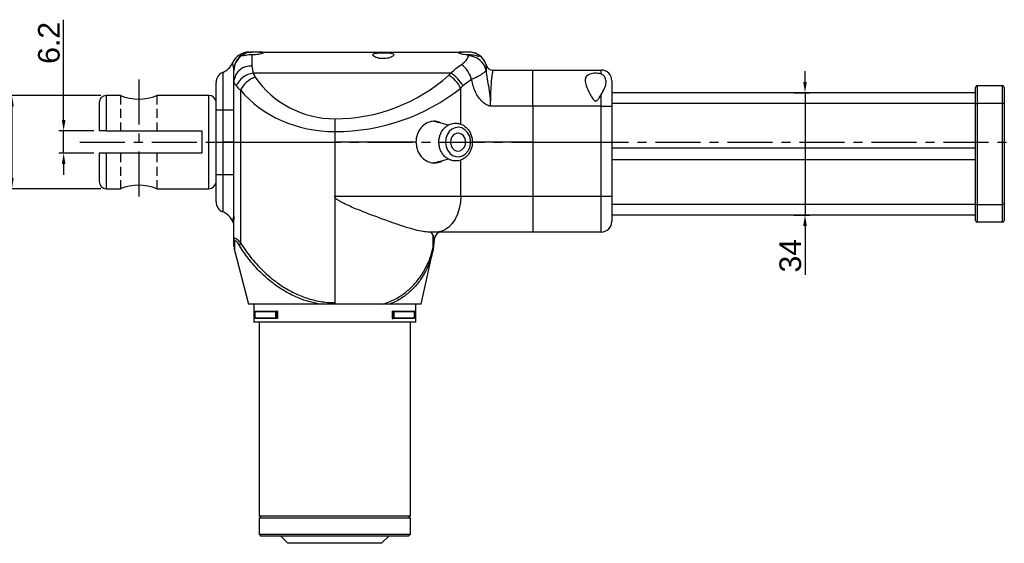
# Model space of a CAD drawing. Extents: x -901 to 3209, y -1525 to 2707.
# Tile 2 of 4: x -754 to -481, y -19 to 127. Entities that reach past the tile are written whole.
import ezdxf

# ---------------------------------------------------------------- set-up
doc = ezdxf.new("R2010")
doc.units = 0
doc.header["$LTSCALE"] = 10
doc.header["$MEASUREMENT"] = 0
doc.header["$PDMODE"] = 3
doc.linetypes.add('CENTER', pattern=[2, 1.25, -0.25, 0.25, -0.25])
doc.linetypes.add('HIDDEN', pattern=[0.375, 0.25, -0.125])
doc.layers.get('0').update_dxf_attribs({"linetype": 'CONTINUOUS'})
doc.layers.get('DEFPOINTS').update_dxf_attribs({"linetype": 'CONTINUOUS'})
for name, color, linetype in [('CE', 2, 'CENTER'), ('DIM', 4, 'CONTINUOUS'), ('HID', 1, 'HIDDEN')]:
    doc.layers.add(name, color=color, linetype=linetype)
doc.styles.get("Standard").update_dxf_attribs({"font": 'ARIAL.TTF'})
doc.dimstyles.new('FU-2D', dxfattribs={"dimscale": 0, "dimtxt": 5, "dimasz": 5, "dimexe": 1.25, "dimexo": 0.625, "dimgap": 1, "dimtad": 1, "dimdec": 4, "dimtxsty": 'STANDARD', "dimcen": 2.5, "dimazin": 3, "dimtfac": 1, "dimtdec": 4, "dimtmove": 0, "dimatfit": 3, "dimtolj": 1, "dimtzin": 0})

# ---------------------------------------------------------------- blocks, each defined once
blk = doc.blocks.new('*D33')
at = {"layer": 'DEFPOINTS', "color": 0}
for p in [(-732.18, 95.93), (-742.04, 89.73), (-732.18, 89.73)]:
    blk.add_point(p, dxfattribs=at)
at = {"layer": 'DIM', "color": 0}
for p, q in [((-742.04, 98.93), (-742.04, 126.85)), ((-733.68, 95.93), (-743.34, 95.93)), ((-742.04, 89.73), (-742.04, 95.93)), ((-733.68, 89.73), (-743.34, 89.73)), ((-742.04, 86.73), (-742.04, 83.73))]:
    blk.add_line(p, q, dxfattribs=at)
for points in [[(-742.54, 98.93), (-741.54, 98.93), (-742.04, 95.93)], [(-742.54, 86.73), (-741.54, 86.73), (-742.04, 89.73)]]:
    blk.add_solid(points, dxfattribs=at)
at = {"layer": 'DIM', "color": 0, "insert": (-746.11, 120.4), "char_height": 6, "attachment_point": 5, "rotation": 90}
blk.add_mtext('\\A1;6.2', dxfattribs=at)
blk = doc.blocks.new('*D34')
at = {"layer": 'DEFPOINTS', "color": 0}
for p in [(-730.18, 105.78), (-756.4, 79.88), (-730.18, 79.88)]:
    blk.add_point(p, dxfattribs=at)
at = {"layer": 'DIM', "color": 0}
for p, q in [((-731.68, 105.78), (-757.7, 105.78)), ((-756.4, 102.78), (-756.4, 82.88)), ((-731.68, 79.88), (-757.7, 79.88))]:
    blk.add_line(p, q, dxfattribs=at)
for points in [[(-756.9, 102.78), (-755.9, 102.78), (-756.4, 105.78)], [(-756.9, 82.88), (-755.9, 82.88), (-756.4, 79.88)]]:
    blk.add_solid(points, dxfattribs=at)
at = {"layer": 'DIM', "color": 0, "insert": (-760.47, 92.83), "char_height": 6, "attachment_point": 5, "rotation": 90}
blk.add_mtext('\\A1;{\\f????|b0|i0|c0|p54;%%c}25.9', dxfattribs=at)
blk = doc.blocks.new('*D36')
at = {"layer": 'DEFPOINTS', "color": 0}
for p in [(-540.68, 106.53), (-540.68, 72.53), (-536.04, 72.53)]:
    blk.add_point(p, dxfattribs=at)
at = {"layer": 'DIM', "color": 0}
for p, q in [((-536.04, 109.53), (-536.04, 112.53)), ((-539.18, 106.53), (-534.74, 106.53)), ((-536.04, 106.53), (-536.04, 72.53)), ((-539.18, 72.53), (-534.74, 72.53)), ((-536.04, 69.53), (-536.04, 55.97))]:
    blk.add_line(p, q, dxfattribs=at)
for points in [[(-536.54, 109.53), (-535.54, 109.53), (-536.04, 106.53)], [(-536.54, 69.53), (-535.54, 69.53), (-536.04, 72.53)]]:
    blk.add_solid(points, dxfattribs=at)
at = {"layer": 'DIM', "color": 0, "insert": (-540.1, 61.25), "char_height": 6, "attachment_point": 5, "rotation": 90}
blk.add_mtext('\\A1;34', dxfattribs=at)

msp = doc.modelspace()

# ---------------------------------------------------------------- linework, layer by layer
at = {"color": 7, "linetype": 'CONTINUOUS'}
for p, q in [((-687.696, 117.834), (-689.791, 117.834)), ((-687.696, 117.834), (-631.269, 117.834)), ((-629.415, 117.834), (-631.269, 117.834)), ((-629.415, 117.834), (-629.411, 117.834)), ((-689.702, 117.153), (-689.702, 113.953)), ((-629.604, 116.757), (-629.568, 117.151)), ((-697.827, 112.199), (-697.827, 101.834)), ((-694.702, 112.752), (-694.726, 113.213)), ((-694.702, 109.923), (-694.702, 112.752)), ((-689.702, 113.953), (-689.395, 111.977)), ((-624.619, 114.263), (-624.624, 114.21)), ((-622.702, 112.834), (-611.711, 112.834)), ((-611.711, 112.834), (-592.702, 112.834)), ((-611.711, 102.834), (-611.711, 112.834)), ((-592.702, 111.756), (-592.702, 112.834)), ((-694.702, 92.834), (-694.702, 109.923)), ((-634.368, 111.977), (-689.395, 111.977)), ((-628.673, 110.251), (-631.131, 108.441)), ((-589.702, 109.834), (-589.702, 102.834)), ((-699.702, 101.834), (-699.702, 109.418)), ((-692.911, 107.312), (-692.911, 92.834)), ((-631.708, 97.812), (-631.708, 107.854)), ((-488.661, 103.534), (-488.661, 108.034)), ((-488.161, 108.534), (-481.161, 108.534)), ((-488.161, 108.534), (-488.161, 103.534)), ((-481.161, 103.534), (-481.161, 108.534)), ((-480.661, 108.034), (-480.661, 103.534)), ((-730.182, 105.784), (-730.182, 95.934)), ((-726.232, 105.784), (-730.182, 105.784)), ((-701.682, 105.784), (-716.132, 105.784)), ((-701.682, 79.884), (-701.682, 105.784)), ((-592.702, 102.834), (-592.702, 106.011)), ((-488.661, 106.534), (-589.702, 106.534)), ((-699.702, 92.834), (-699.702, 101.834)), ((-699.702, 101.834), (-697.827, 101.834)), ((-699.682, 102.573), (-699.696, 102.834)), ((-699.682, 101.973), (-699.682, 102.573)), ((-697.827, 101.834), (-697.827, 92.834)), ((-697.827, 101.834), (-694.702, 101.834)), ((-611.711, 102.834), (-623.487, 102.834)), ((-592.702, 102.834), (-611.711, 102.834)), ((-611.711, 102.834), (-611.711, 92.834)), ((-592.702, 92.834), (-592.702, 102.834)), ((-592.702, 102.834), (-589.702, 102.834)), ((-488.661, 103.534), (-589.702, 103.534)), ((-589.702, 102.834), (-589.702, 92.834)), ((-488.661, 103.534), (-488.161, 103.534)), ((-488.661, 75.534), (-488.661, 103.534)), ((-481.161, 103.534), (-488.161, 103.534)), ((-488.161, 103.534), (-488.161, 75.534)), ((-480.661, 103.534), (-481.161, 103.534)), ((-481.161, 75.534), (-481.161, 103.534)), ((-480.661, 103.534), (-480.661, 75.534)), ((-666.702, 99.299), (-666.702, 95.763)), ((-730.182, 95.934), (-703.682, 95.934)), ((-703.682, 95.934), (-703.682, 89.734)), ((-666.702, 95.763), (-666.702, 92.834)), ((-635.153, 97.529), (-638.459, 98.435)), ((-699.702, 92.834), (-697.827, 92.834)), ((-699.702, 83.834), (-699.702, 92.834)), ((-699.702, 92.834), (-697.827, 92.834)), ((-694.702, 92.834), (-697.827, 92.834)), ((-697.827, 92.834), (-697.827, 83.834)), ((-694.702, 92.834), (-697.827, 92.834)), ((-694.702, 92.834), (-692.911, 92.834)), ((-694.702, 65.503), (-694.702, 92.834)), ((-694.702, 92.834), (-692.911, 92.834)), ((-692.911, 92.834), (-666.702, 92.834)), ((-692.911, 92.834), (-692.911, 64.855)), ((-692.911, 92.834), (-666.702, 92.834)), ((-644.139, 92.834), (-666.702, 92.834)), ((-666.702, 92.834), (-666.702, 77.834)), ((-644.139, 92.834), (-666.702, 92.834)), ((-611.711, 92.834), (-628.511, 92.834)), ((-611.711, 92.834), (-628.511, 92.834)), ((-611.711, 92.834), (-592.702, 92.834)), ((-611.711, 92.834), (-611.711, 77.834)), ((-611.711, 92.834), (-592.702, 92.834)), ((-592.702, 92.834), (-589.702, 92.834)), ((-592.702, 77.834), (-592.702, 92.834)), ((-592.702, 92.834), (-589.702, 92.834)), ((-589.702, 92.834), (-589.702, 77.834)), ((-488.661, 91.134), (-589.702, 91.134)), ((-730.182, 89.734), (-730.182, 79.884)), ((-703.682, 89.734), (-730.182, 89.734)), ((-637.967, 87.369), (-635.145, 88.142)), ((-631.708, 77.834), (-631.708, 87.848)), ((-488.661, 87.934), (-589.702, 87.934)), ((-699.702, 76.251), (-699.702, 83.834)), ((-699.702, 83.834), (-697.827, 83.834)), ((-699.696, 82.834), (-699.682, 83.096)), ((-699.682, 83.096), (-699.682, 83.696)), ((-697.827, 83.834), (-697.827, 73.47)), ((-697.827, 83.834), (-694.702, 83.834)), ((-730.182, 79.884), (-726.232, 79.884)), ((-716.132, 79.884), (-701.682, 79.884)), ((-666.702, 77.834), (-666.702, 48.212)), ((-666.702, 77.834), (-631.708, 77.834)), ((-631.708, 77.834), (-611.711, 77.834)), ((-611.711, 77.834), (-592.702, 77.834)), ((-611.711, 77.834), (-611.711, 67.834)), ((-592.702, 77.834), (-589.702, 77.834)), ((-592.702, 67.834), (-592.702, 77.834)), ((-589.702, 77.834), (-589.702, 70.834)), ((-488.661, 75.534), (-589.702, 75.534)), ((-488.661, 71.034), (-488.661, 75.534)), ((-488.661, 75.534), (-488.161, 75.534)), ((-488.161, 75.534), (-481.161, 75.534)), ((-488.161, 75.534), (-488.161, 70.534)), ((-480.661, 75.534), (-481.161, 75.534)), ((-481.161, 70.534), (-481.161, 75.534)), ((-480.661, 75.534), (-480.661, 71.034)), ((-694.749, 71.758), (-694.733, 71.19)), ((-694.689, 71.412), (-694.746, 71.661)), ((-488.661, 72.534), (-589.702, 72.534)), ((-481.161, 70.534), (-488.161, 70.534)), ((-638.374, 67.834), (-640.861, 67.834)), ((-639.332, 63.631), (-639.332, 66.962)), ((-639.017, 65.444), (-639.017, 66.043)), ((-611.711, 67.834), (-638.374, 67.834)), ((-637.039, 67.834), (-637.027, 67.834)), ((-592.702, 67.834), (-611.711, 67.834)), ((-694.609, 63.122), (-690.702, 47.834)), ((-639.341, 62.981), (-639.461, 62.529)), ((-642.702, 47.834), (-639.434, 62.543)), ((-671.003, 47.834), (-690.702, 47.834)), ((-689.202, 47.834), (-689.202, 42.834)), ((-653.256, 47.834), (-666.343, 47.834)), ((-642.702, 47.834), (-651.288, 47.834)), ((-644.202, 42.834), (-644.202, 47.834)), ((-688.873, 45.687), (-688.873, 43.982)), ((-688.866, 45.634), (-688.866, 44.034)), ((-683.108, 45.634), (-688.866, 45.634)), ((-688.866, 44.034), (-683.108, 44.034)), ((-688.725, 45.834), (-682.824, 45.834)), ((-682.824, 43.834), (-688.725, 43.834)), ((-683.108, 44.034), (-683.108, 45.634)), ((-682.612, 45.834), (-682.824, 45.834)), ((-682.824, 45.834), (-682.824, 43.834)), ((-682.824, 45.834), (-682.824, 45.834)), ((-682.612, 43.834), (-682.824, 43.834)), ((-682.824, 43.834), (-682.824, 43.834)), ((-682.612, 45.834), (-682.612, 43.834)), ((-650.792, 45.834), (-650.581, 45.834)), ((-650.792, 45.834), (-650.792, 43.834)), ((-650.792, 43.834), (-650.581, 43.834)), ((-650.581, 45.834), (-650.58, 45.834)), ((-650.581, 43.834), (-650.581, 45.834)), ((-650.581, 43.834), (-650.58, 43.834)), ((-650.58, 45.834), (-644.679, 45.834)), ((-644.679, 43.834), (-650.58, 43.834)), ((-650.297, 45.634), (-650.297, 44.034)), ((-644.539, 45.634), (-650.297, 45.634)), ((-650.297, 44.034), (-644.539, 44.034)), ((-644.539, 44.034), (-644.539, 45.634)), ((-644.532, 43.982), (-644.532, 45.687)), ((-644.202, 42.834), (-689.202, 42.834)), ((-687.702, 42.834), (-687.702, -11.166)), ((-645.702, -11.166), (-645.702, 42.834)), ((-648.516, -11.166), (-687.702, -11.166)), ((-687.202, -11.166), (-687.702, -11.666)), ((-656.202, -11.666), (-687.702, -11.666)), ((-687.702, -11.666), (-687.702, -16.166)), ((-645.702, -11.666), (-656.202, -11.666)), ((-645.702, -11.166), (-648.516, -11.166)), ((-645.702, -11.666), (-646.202, -11.166)), ((-645.702, -16.166), (-645.702, -11.666)), ((-687.702, -16.166), (-656.202, -16.166)), ((-687.702, -16.166), (-687.202, -16.666)), ((-656.202, -16.166), (-645.702, -16.166)), ((-646.202, -16.666), (-645.702, -16.166)), ((-656.452, -16.666), (-687.202, -16.666)), ((-681.702, -16.666), (-679.702, -18.666)), ((-653.702, -18.666), (-679.702, -18.666)), ((-646.202, -16.666), (-656.452, -16.666)), ((-653.702, -18.666), (-651.702, -16.666))]:
    msp.add_line(p, q, dxfattribs=at)
at = {"color": 7, "linetype": 'CONTINUOUS', "flags": 128}
for points in [[(-639.184, 98.617), (-638.47, 98.489), (-637.83, 98.262)], [(-633.286, 96.82), (-634.169, 96.408), (-634.925, 95.731), (-635.498, 94.839), (-635.844, 93.798), (-635.94, 92.686), (-635.777, 91.585), (-635.367, 90.577), (-634.741, 89.736), (-633.946, 89.124), (-633.04, 88.788), (-632.09, 88.752), (-631.167, 89.019), (-630.34, 89.569), (-629.67, 90.361), (-629.206, 91.336), (-628.983, 92.423), (-629.017, 93.54), (-629.306, 94.604), (-629.829, 95.538), (-630.546, 96.271), (-631.405, 96.749), (-632.341, 96.937), (-633.286, 96.82)], [(-632.961, 95.262), (-633.636, 94.912), (-634.168, 94.311), (-634.494, 93.532), (-634.574, 92.668), (-634.398, 91.825), (-633.987, 91.104), (-633.391, 90.591), (-632.683, 90.349), (-631.946, 90.407), (-631.271, 90.757), (-630.739, 91.358), (-630.413, 92.137), (-630.333, 93), (-630.509, 93.844), (-630.92, 94.565), (-631.516, 95.078), (-632.224, 95.32), (-632.961, 95.262)], [(-637.83, 87.406), (-638.47, 87.18), (-639.281, 87.044)], [(-631.708, 77.834), (-631.809, 76.098), (-632.11, 74.414), (-632.601, 72.834), (-633.268, 71.407), (-634.089, 70.174), (-635.041, 69.174), (-636.094, 68.437), (-637.216, 67.986), (-638.374, 67.834)], [(-694.702, 70.068), (-694.783, 70.194), (-695.12, 70.834)]]:
    msp.add_lwpolyline(points, dxfattribs=at)
at = {"color": 7, "linetype": 'CONTINUOUS'}
for centre, radius, start, end in [((-690.537, 112.834), 5, 90, 156.42182), ((-629.411, 112.834), 5, 16.60155, 90), ((-689.741, 112.838), 4.999, 109.2397, 175.69518), ((-689.736, 112.747), 4.966, 122.02432, 179.94579), ((-629.567, 111.768), 4.99, 11.32201, 90.42843), ((-629.431, 112.836), 4.999, 15.96207, 68.85635), ((-696.702, 109.418), 3, 112.02431, 180), ((-699.702, 116.834), 5, 292.02431, 336.42182), ((-690.14, 109.38), 4.594, 84.52798, 173.20468), ((-636.404, 108.006), 8.051, 16.1963, 52.46943), ((-622.702, 114.834), 2, 196.60155, 270), ((-592.702, 109.834), 3, 0, 90), ((-688.582, 106.016), 6.016, 97.76544, 156.22653), ((-686.455, 103.967), 7.271, 108.87188, 152.61378), ((-684.702, 113.703), 5, 200.19933, 214.83034), ((-666.702, 126.227), 26.929, 214.83034, 270), ((-666.702, 146.799), 47.5, 270, 311.80184), ((-611.711, 85.299), 35, 130.33978, 131.80184), ((-639.33, 104.008), 8.537, 26.77671, 59.84163), ((-638.915, 104.565), 8.695, 26.47355, 58.47145), ((-488.161, 108.034), 0.5, 90, 180), ((-481.161, 108.034), 0.5, 0, 90), ((-730.182, 103.784), 2, 90, 180), ((-721.182, 118.204), 13.407, 247.87316, 292.12684), ((-701.682, 103.784), 2, 8.13822, 90), ((-730.182, 81.884), 2, 180, 270), ((-721.182, 67.464), 13.408, 67.87337, 112.12663), ((-701.682, 81.884), 2, 270, 351.86178), ((-696.702, 76.251), 3, 180, 247.97569), ((-699.702, 68.834), 5, 23.57818, 67.97569), ((-695.841, 71.286), 1.158, 10.38372, 18.89398), ((-592.702, 70.834), 3, 270, 0), ((-488.161, 71.034), 0.5, 180, 270), ((-481.161, 71.034), 0.5, 270, 0), ((-637.024, 65.834), 2, 90.01173, 175.85891), ((-692.661, 65.507), 2.041, 180.09707, 201.44739), ((-691.704, 63.865), 2.999, 179.81574, 194.00678), ((-691.129, 63.785), 2.078, 149.02168, 170.95038), ((-640.797, 63.326), 1.496, 346.65055, 11.77527)]:
    msp.add_arc(centre, radius, start, end, dxfattribs=at)
for centre, major_axis, ratio, start_param, end_param in [((-684.702, 110.167), (10, 0), 0.5, 3.4941375, 3.7494967), ((-666.702, 122.692), (31.929, 0), 0.8434004, 3.7494967, 4.712389), ((-666.702, 143.263), (52.5, 0), 0.9047619, 4.712389, 5.4419688), ((-611.711, 81.763), (0, 35), 0.8571429, 0.7040619, 0.7295798)]:
    msp.add_ellipse(centre, major_axis=major_axis, ratio=ratio, start_param=start_param, end_param=end_param, dxfattribs=at)
for points, knots in [([(-689.791, 117.834), (-690.089, 117.819), (-690.685, 117.787), (-691.154, 117.634), (-691.388, 117.557)], [0, 0, 0, 0, 0.5013086, 1, 1, 1, 1]), ([(-690.537, 117.834), (-690.458, 117.834), (-690.298, 117.834), (-689.96, 117.834), (-689.791, 117.834)], [0, 0, 0, 0, 0.4989924, 1, 1, 1, 1]), ([(-689.702, 117.153), (-689.524, 117.152), (-689.03, 117.149), (-688.235, 117.212), (-687.438, 117.345), (-686.851, 117.509), (-686.551, 117.663), (-686.592, 117.772), (-686.956, 117.828), (-687.444, 117.832), (-687.696, 117.834)], [0, 0, 0, 0, 0.0720207, 0.1993279, 0.3276432, 0.4597981, 0.5944973, 0.728354, 0.8598634, 1, 1, 1, 1]), ([(-653.202, 117.673), (-653.526, 117.669), (-654.173, 117.661), (-655.034, 117.593), (-655.69, 117.468), (-656.073, 117.273), (-656.144, 117.01), (-655.886, 116.695), (-655.305, 116.373), (-654.46, 116.116), (-653.488, 115.997), (-652.54, 116.028), (-651.692, 116.183), (-650.978, 116.431), (-650.463, 116.741), (-650.244, 117.058), (-650.384, 117.325), (-650.868, 117.51), (-651.613, 117.619), (-652.434, 117.667), (-652.98, 117.671), (-653.202, 117.673)], [0, 0, 0, 0, 0.0521308, 0.1042617, 0.1564037, 0.2088344, 0.262314, 0.3177857, 0.3752766, 0.4326283, 0.4863302, 0.5355975, 0.5835794, 0.6339708, 0.6884952, 0.7459936, 0.8033644, 0.8585326, 0.9117261, 0.9640423, 1, 1, 1, 1]), ([(-631.269, 117.834), (-631.277, 117.834), (-631.54, 117.834), (-631.988, 117.827), (-632.363, 117.776), (-632.418, 117.671), (-632.149, 117.523), (-631.578, 117.356), (-630.764, 117.214), (-630.043, 117.158), (-629.642, 117.152), (-629.568, 117.151)], [0, 0, 0, 0, 0.0044495, 0.1413817, 0.2778169, 0.4137868, 0.5507243, 0.6900289, 0.8306071, 0.9688833, 1, 1, 1, 1]), ([(-627.627, 117.498), (-627.878, 117.585), (-628.36, 117.751), (-629.018, 117.83), (-629.361, 117.834), (-629.415, 117.834)], [0, 0, 0, 0, 0.4779126, 0.9177115, 1, 1, 1, 1]), ([(-692.374, 116.923), (-692.376, 116.915), (-692.388, 116.867), (-692.222, 116.87), (-691.764, 116.963), (-691.051, 117.09), (-690.31, 117.156), (-689.843, 117.154), (-689.702, 117.153)], [0, 0, 0, 0, 0.040214, 0.2488481, 0.4543823, 0.6746151, 0.9024072, 1, 1, 1, 1]), ([(-691.388, 117.557), (-691.62, 117.455), (-692.082, 117.251), (-692.318, 117.037), (-692.363, 116.968), (-692.37, 116.958)], [0, 0, 0, 0, 0.4624104, 0.9252413, 1, 1, 1, 1]), ([(-631.5, 114.39), (-631.101, 114.689), (-630.275, 115.307), (-629.733, 116.153), (-629.642, 116.58), (-629.604, 116.757)], [0, 0, 0, 0, 0.3530458, 0.7307527, 1, 1, 1, 1]), ([(-629.568, 117.151), (-629.251, 117.138), (-628.616, 117.113), (-627.753, 116.96), (-627.066, 116.787), (-626.643, 116.686), (-626.539, 116.759), (-626.714, 116.979), (-627.084, 117.256), (-627.464, 117.425), (-627.627, 117.498)], [0, 0, 0, 0, 0.1298643, 0.2595643, 0.393562, 0.5303805, 0.6562569, 0.7737698, 0.902645, 1, 1, 1, 1]), ([(-694.726, 113.213), (-694.819, 113.657), (-695.009, 114.556), (-695.083, 114.741), (-695.12, 114.834)], [0, 0, 0, 0, 0.4950628, 1, 1, 1, 1]), ([(-634.368, 111.977), (-633.935, 112.431), (-633.064, 113.346), (-632.024, 114.041), (-631.5, 114.39)], [0, 0, 0, 0, 0.4965269, 1, 1, 1, 1]), ([(-624.674, 112.748), (-624.766, 112.602), (-624.924, 112.353), (-625.584, 111.853), (-626.383, 111.351), (-627.404, 110.798), (-628.246, 110.435), (-628.673, 110.251)], [0, 0, 0, 0, 0.2547065, 0.4371999, 0.6247709, 0.8097581, 1, 1, 1, 1]), ([(-624.624, 114.21), (-624.628, 114.159), (-624.637, 114.035), (-624.655, 113.584), (-624.668, 113.029), (-624.674, 112.748)], [0, 0, 0, 0, 0.25801499, 0.62499364, 1, 1, 1, 1]), ([(-624.674, 112.748), (-624.581, 111.977), (-624.393, 110.433), (-623.879, 107.85), (-623.593, 105.624), (-623.501, 103.932), (-623.488, 103.209), (-623.487, 102.842), (-623.487, 102.834)], [0, 0, 0, 0, 0.26806049, 0.53746731, 0.80545675, 0.90120138, 0.99799356, 1, 1, 1, 1]), ([(-622.702, 112.834), (-622.736, 112.803), (-622.803, 112.742), (-622.914, 112.262), (-623.03, 111.508), (-623.146, 110.482), (-623.258, 109.206), (-623.356, 107.745), (-623.431, 106.134), (-623.479, 104.487), (-623.485, 103.368), (-623.487, 102.834)], [0, 0, 0, 0, 0.114705, 0.2294238, 0.3443498, 0.45926, 0.5733099, 0.6872954, 0.7948435, 0.9023197, 1, 1, 1, 1]), ([(-694.087, 108.441), (-694.263, 108.704), (-694.618, 109.236), (-694.674, 109.692), (-694.702, 109.923)], [0, 0, 0, 0, 0.49300972, 1, 1, 1, 1]), ([(-623.487, 102.834), (-623.492, 102.835), (-623.498, 102.835), (-623.505, 102.835), (-623.508, 102.835), (-623.522, 102.836), (-623.535, 102.837), (-623.551, 102.839), (-623.591, 102.844), (-623.637, 102.851), (-623.773, 102.879), (-624.096, 102.969), (-624.751, 103.269), (-625.664, 103.936), (-626.609, 104.99), (-627.456, 106.368), (-628.121, 107.951), (-628.492, 109.293), (-628.639, 110.071), (-628.673, 110.251)], [0, 0, 0, 0, 0.0016008, 0.001964, 0.0022668, 0.002557, 0.0064029, 0.0067158, 0.0078201, 0.0194356, 0.0217046, 0.0530229, 0.128454, 0.2549848, 0.4161218, 0.5776129, 0.7608989, 0.9443602, 1, 1, 1, 1]), ([(-592.702, 111.756), (-592.845, 111.794), (-593.252, 111.902), (-593.785, 111.95), (-594.446, 111.959), (-595.104, 111.913), (-595.905, 111.72), (-596.538, 111.382), (-596.998, 110.83), (-597.181, 109.906), (-596.852, 108.352), (-596.118, 106.739), (-595.412, 105.491), (-595.018, 104.892), (-594.735, 104.535), (-594.486, 104.328), (-594.307, 104.245), (-594.136, 104.242), (-593.96, 104.301), (-593.605, 104.573), (-593.184, 105.182), (-592.869, 105.725), (-592.702, 106.011)], [0, 0, 0, 0, 0.03024889, 0.08647728, 0.09643735, 0.1509245, 0.20538164, 0.26068193, 0.31968791, 0.40287706, 0.51871285, 0.68877836, 0.75178833, 0.78896805, 0.82188685, 0.8349397, 0.84813973, 0.85680698, 0.86544606, 0.88151507, 0.93739609, 1, 1, 1, 1]), ([(-592.702, 106.011), (-592.342, 106.607), (-591.616, 107.808), (-591.193, 109.322), (-591.423, 110.559), (-591.924, 111.316), (-592.378, 111.644), (-592.648, 111.737), (-592.702, 111.756)], [0, 0, 0, 0, 0.2684546, 0.5406642, 0.7525903, 0.8799926, 0.9761034, 1, 1, 1, 1]), ([(-732.182, 103.784), (-732.182, 103.76), (-732.182, 103.709), (-732.182, 103.291), (-732.182, 102.608), (-732.182, 101.645), (-732.182, 100.441), (-732.182, 98.627), (-732.182, 97.001), (-732.182, 95.934)], [0, 0, 0, 0, 0.1194325, 0.2435881, 0.371105, 0.5003713, 0.6296376, 0.7571544, 1, 1, 1, 1]), ([(-637.101, 98.063), (-637.38, 98.224), (-638.143, 98.666), (-639.607, 98.69), (-641.244, 98.164), (-642.675, 97.015), (-643.703, 95.402), (-644.105, 93.915), (-644.132, 93.049), (-644.139, 92.834)], [0, 0, 0, 0, 0.0971542, 0.2664949, 0.4351042, 0.6040799, 0.7739554, 0.9438693, 1, 1, 1, 1]), ([(-730.182, 95.934), (-730.402, 95.934), (-730.842, 95.934), (-731.429, 95.934), (-731.88, 95.934), (-732.141, 95.934), (-732.17, 95.934), (-732.182, 95.934)], [0, 0, 0, 0, 0.2060434, 0.4120053, 0.6203268, 0.834485, 1, 1, 1, 1]), ([(-634.279, 97.919), (-634.482, 97.851), (-635.01, 97.672), (-635.791, 97.184), (-636.559, 96.437), (-637.166, 95.514), (-637.584, 94.461), (-637.79, 93.323), (-637.772, 92.155), (-637.526, 91.013), (-637.06, 89.956), (-636.395, 89.038), (-635.561, 88.309), (-634.603, 87.81), (-633.576, 87.566), (-632.537, 87.583), (-631.537, 87.852), (-630.621, 88.354), (-629.825, 89.064), (-629.183, 89.953), (-628.724, 90.984), (-628.473, 92.109), (-628.445, 93.275), (-628.645, 94.427), (-629.066, 95.506), (-629.693, 96.457), (-630.496, 97.228), (-631.432, 97.777), (-632.449, 98.071), (-633.419, 98.117), (-634.018, 97.979), (-634.279, 97.919)], [0, 0, 0, 0, 0.0213589, 0.05563, 0.0901032, 0.1249669, 0.1602066, 0.1957391, 0.2314831, 0.267384, 0.3033828, 0.3393873, 0.3752318, 0.4107101, 0.4456812, 0.4801784, 0.5144082, 0.5485869, 0.5829908, 0.6177721, 0.6529405, 0.6884205, 0.7241264, 0.7599993, 0.7959835, 0.8319979, 0.8678918, 0.9034605, 0.9385395, 0.9731213, 1, 1, 1, 1]), ([(-644.139, 92.834), (-644.081, 92.184), (-643.965, 90.885), (-643.067, 89.152), (-641.764, 87.834), (-640.153, 87.061), (-638.493, 87), (-637.337, 87.251), (-636.885, 87.65), (-636.861, 87.672)], [0, 0, 0, 0, 0.164834, 0.3296433, 0.4950865, 0.6609479, 0.8261238, 0.9905866, 1, 1, 1, 1]), ([(-730.182, 89.734), (-730.402, 89.734), (-730.842, 89.734), (-731.429, 89.734), (-731.88, 89.734), (-732.141, 89.734), (-732.17, 89.734), (-732.182, 89.734)], [0, 0, 0, 0, 0.2060434, 0.4120053, 0.6203268, 0.834485, 1, 1, 1, 1]), ([(-732.182, 89.734), (-732.182, 89.195), (-732.182, 88.115), (-732.182, 86.609), (-732.182, 85.226), (-732.182, 84.024), (-732.182, 83.061), (-732.182, 82.377), (-732.182, 81.96), (-732.182, 81.909), (-732.182, 81.884)], [0, 0, 0, 0, 0.1217164, 0.243414, 0.3708351, 0.5000044, 0.6291737, 0.7565947, 0.8806571, 1, 1, 1, 1]), ([(-640.861, 67.834), (-641.43, 67.878), (-642.582, 67.965), (-644.963, 68.573), (-647.787, 69.44), (-651.149, 70.59), (-655.038, 72.006), (-658.773, 73.44), (-661.737, 74.652), (-663.601, 75.48), (-664.837, 76.094), (-665.707, 76.604), (-666.269, 77.019), (-666.581, 77.402), (-666.69, 77.643), (-666.699, 77.785), (-666.702, 77.834)], [0, 0, 0, 0, 0.1163896, 0.236018, 0.3560353, 0.478738, 0.615613, 0.7558335, 0.8377262, 0.8930238, 0.9298911, 0.9545255, 0.9783056, 0.9880716, 0.9958968, 1, 1, 1, 1]), ([(-695.12, 70.834), (-695.098, 70.901), (-695.055, 71.037), (-694.841, 71.753), (-694.765, 72.189), (-694.756, 72.243)], [0, 0, 0, 0, 0.4610118, 0.9335719, 1, 1, 1, 1]), ([(-694.746, 71.661), (-694.753, 71.851), (-694.759, 72.044), (-694.756, 72.241), (-694.756, 72.243)], [0, 0, 0, 0, 0.9876183, 1, 1, 1, 1]), ([(-694.756, 72.243), (-694.755, 72.239), (-694.743, 72.077), (-694.734, 71.916), (-694.724, 71.759)], [0, 0, 0, 0, 0.0264213, 1, 1, 1, 1]), ([(-694.702, 65.503), (-694.695, 65.636), (-694.679, 65.92), (-694.517, 66.149), (-694.199, 66.116), (-693.663, 65.731), (-693.193, 65.183), (-692.911, 64.855)], [0, 0, 0, 0, 0.15172931, 0.32385504, 0.5228648, 0.71379628, 1, 1, 1, 1]), ([(-639.332, 66.962), (-639.459, 67.176), (-639.715, 67.609), (-640.096, 67.759), (-640.287, 67.834)], [0, 0, 0, 0, 0.49589935, 1, 1, 1, 1]), ([(-639.028, 66.043), (-639.028, 66.114), (-639.029, 66.369), (-639.205, 66.714), (-639.332, 66.962)], [0, 0, 0, 0, 0.2803218, 1, 1, 1, 1]), ([(-694.702, 63.881), (-694.702, 63.875), (-694.702, 63.736), (-694.702, 64.217), (-694.702, 65.051), (-694.702, 65.503)], [0, 0, 0, 0, 0.0195017, 0.4686491, 1, 1, 1, 1]), ([(-694.561, 64.76), (-694.574, 64.308), (-694.599, 63.466), (-694.612, 62.993), (-694.609, 63.122), (-694.609, 63.122)], [0, 0, 0, 0, 0.5359567, 0.9986399, 1, 1, 1, 1]), ([(-693.181, 64.112), (-693.39, 64.438), (-693.731, 64.972), (-694.148, 65.373), (-694.4, 65.407), (-694.532, 65.171), (-694.552, 64.893), (-694.561, 64.76)], [0, 0, 0, 0, 0.2964406, 0.4852218, 0.677937, 0.8467454, 1, 1, 1, 1]), ([(-671.003, 47.834), (-671.97, 48.033), (-673.905, 48.431), (-676.937, 49.506), (-680.036, 51.004), (-683.372, 53.147), (-686.579, 55.797), (-689.542, 58.926), (-691.691, 61.734), (-692.792, 63.491), (-693.181, 64.112)], [0, 0, 0, 0, 0.0937215, 0.1874954, 0.311531, 0.4356882, 0.594459, 0.7539706, 0.9131123, 1, 1, 1, 1]), ([(-692.911, 64.855), (-692.018, 63.522), (-690.231, 60.853), (-686.808, 57.091), (-683.24, 54.053), (-679.701, 51.754), (-676.357, 50.092), (-672.679, 48.87), (-669.386, 48.28), (-667.377, 48.229), (-666.702, 48.212)], [0, 0, 0, 0, 0.16708427, 0.33463718, 0.50118397, 0.61023962, 0.7191856, 0.83138437, 0.94342046, 1, 1, 1, 1]), ([(-653.256, 47.834), (-652.04, 48.285), (-649.75, 49.133), (-646.977, 51.025), (-644.695, 53.124), (-642.807, 55.486), (-641.282, 58.053), (-640.086, 60.773), (-639.583, 62.678), (-639.332, 63.631)], [0, 0, 0, 0, 0.15417742, 0.29011177, 0.42877189, 0.56878638, 0.70886484, 0.85441793, 1, 1, 1, 1]), ([(-639.332, 63.631), (-639.202, 64.157), (-639.025, 64.874), (-639.042, 65.296), (-639.047, 65.408)], [0, 0, 0, 0, 0.7332433, 1, 1, 1, 1]), ([(-639.326, 63.065), (-639.309, 63.148), (-639.175, 63.786), (-639.046, 64.536), (-639.036, 65.232), (-639.033, 65.408)], [0, 0, 0, 0, 0.099799, 0.7728716, 1, 1, 1, 1]), ([(-639.461, 62.529), (-639.646, 61.759), (-640.053, 60.068), (-641.106, 57.52), (-642.578, 54.915), (-644.464, 52.508), (-646.761, 50.379), (-649.061, 48.832), (-650.697, 48.099), (-651.288, 47.834)], [0, 0, 0, 0, 0.1295821, 0.2846431, 0.4453805, 0.6060353, 0.7578239, 0.9124424, 1, 1, 1, 1]), ([(-666.343, 47.834), (-666.843, 47.834), (-668.403, 47.834), (-669.951, 47.834), (-671.003, 47.834)], [0, 0, 0, 0, 0.3202228, 1, 1, 1, 1]), ([(-666.702, 48.212), (-666.699, 48.184), (-666.691, 48.122), (-666.616, 48.015), (-666.495, 47.918), (-666.391, 47.86), (-666.343, 47.834)], [0, 0, 0, 0, 0.1512282, 0.3417877, 0.7009444, 1, 1, 1, 1]), ([(-651.288, 47.834), (-651.656, 47.834), (-652.287, 47.834), (-652.971, 47.834), (-653.256, 47.834)], [0, 0, 0, 0, 0.5822704, 1, 1, 1, 1]), ([(-688.866, 45.634), (-688.866, 45.635), (-688.872, 45.658), (-688.876, 45.705), (-688.859, 45.765), (-688.821, 45.807), (-688.776, 45.83), (-688.742, 45.833), (-688.725, 45.834)], [0, 0, 0, 0, 0.0074531, 0.2529281, 0.524665, 0.7209627, 0.8601358, 1, 1, 1, 1]), ([(-688.725, 43.834), (-688.742, 43.836), (-688.776, 43.839), (-688.821, 43.862), (-688.859, 43.904), (-688.876, 43.964), (-688.872, 44.011), (-688.866, 44.034), (-688.866, 44.034)], [0, 0, 0, 0, 0.1398658, 0.2790359, 0.4753341, 0.7470781, 0.9925469, 1, 1, 1, 1]), ([(-683.108, 45.634), (-683.107, 45.635), (-683.091, 45.658), (-683.052, 45.705), (-682.985, 45.765), (-682.919, 45.807), (-682.865, 45.83), (-682.838, 45.833), (-682.824, 45.834)], [0, 0, 0, 0, 0.0074463, 0.2529153, 0.5246695, 0.7209392, 0.8601395, 1, 1, 1, 1]), ([(-682.824, 43.834), (-682.838, 43.836), (-682.865, 43.839), (-682.919, 43.862), (-682.985, 43.904), (-683.052, 43.964), (-683.091, 44.011), (-683.107, 44.034), (-683.108, 44.034)], [0, 0, 0, 0, 0.1398621, 0.2790594, 0.4753296, 0.7470908, 0.9925537, 1, 1, 1, 1]), ([(-650.297, 45.634), (-650.297, 45.635), (-650.313, 45.658), (-650.352, 45.705), (-650.42, 45.765), (-650.486, 45.807), (-650.539, 45.83), (-650.567, 45.833), (-650.58, 45.834)], [0, 0, 0, 0, 0.0074463, 0.25291551, 0.52466991, 0.72097274, 0.86013942, 1, 1, 1, 1]), ([(-650.58, 43.834), (-650.567, 43.836), (-650.539, 43.839), (-650.486, 43.862), (-650.42, 43.904), (-650.352, 43.964), (-650.313, 44.011), (-650.297, 44.034), (-650.297, 44.034)], [0, 0, 0, 0, 0.1398622, 0.2790258, 0.4753292, 0.7470907, 0.9925537, 1, 1, 1, 1]), ([(-644.539, 45.634), (-644.539, 45.635), (-644.533, 45.658), (-644.528, 45.705), (-644.546, 45.765), (-644.584, 45.807), (-644.629, 45.83), (-644.662, 45.833), (-644.679, 45.834)], [0, 0, 0, 0, 0.0074495, 0.2529267, 0.5246659, 0.7209457, 0.8601346, 1, 1, 1, 1]), ([(-644.679, 43.834), (-644.662, 43.836), (-644.629, 43.839), (-644.584, 43.862), (-644.546, 43.904), (-644.528, 43.964), (-644.533, 44.011), (-644.539, 44.034), (-644.539, 44.034)], [0, 0, 0, 0, 0.139867, 0.2790529, 0.4753332, 0.7470795, 0.9925505, 1, 1, 1, 1])]:
    msp.add_open_spline(points, degree=3, knots=knots, dxfattribs=at)
at = {"layer": 'CE'}
for p, q in [((-721.18, 110.209), (-721.18, 75.457)), ((-737.56, 92.833), (-445.794, 92.833))]:
    msp.add_line(p, q, dxfattribs=at)
at = {"layer": 'HID'}
for p, q in [((-726.232, 105.784), (-726.232, 95.934)), ((-716.132, 105.784), (-716.132, 95.934)), ((-726.232, 89.734), (-726.232, 79.884)), ((-716.132, 89.734), (-716.132, 79.884))]:
    msp.add_line(p, q, dxfattribs=at)

# ---------------------------------------------------------------- dimensions: what is measured, and where the dimension line sits
at = {"layer": 'DIM'}
for base, p1, p2, picture, middle in [((-742.045, 89.735), (-732.182, 95.935), (-732.182, 89.735), '*D33', (-742.045, 120.399)), ((-536.039, 72.534), (-540.682, 106.534), (-540.682, 72.534), '*D36', (-536.039, 61.251))]:
    dim = msp.add_linear_dim(base=base, p1=p1, p2=p2, angle=90, dimstyle='FU-2D', override={"dimscale": 1, "dimtxt": 6, "dimasz": 3, "dimexe": 1.3, "dimexo": 1.5, "dimdec": 2, "dimtp": 0.2, "dimtfac": 0.6, "dimtdec": 2, "dimtmove": 0, "dimatfit": 0}, dxfattribs=at)
    dim.commit()
    dim.dimension.update_dxf_attribs({"geometry": picture, "text_midpoint": middle, "dimtype": 160})
dim = msp.add_linear_dim(base=(-756.402, 79.885), p1=(-730.182, 105.785), p2=(-730.182, 79.885), angle=90, text='{\\f????|b0|i0|c0|p54;%%c}<>', dimstyle='FU-2D', override={"dimscale": 1, "dimtxt": 6, "dimasz": 3, "dimexe": 1.3, "dimexo": 1.5, "dimdec": 2, "dimtp": 0.2, "dimtfac": 0.6, "dimtdec": 2, "dimtmove": 0, "dimatfit": 0}, dxfattribs=at)
dim.commit()
dim.dimension.update_dxf_attribs({"geometry": '*D34', "text_midpoint": (-756.402, 92.835), "dimtype": 160})

doc.saveas('drawing.dxf')
